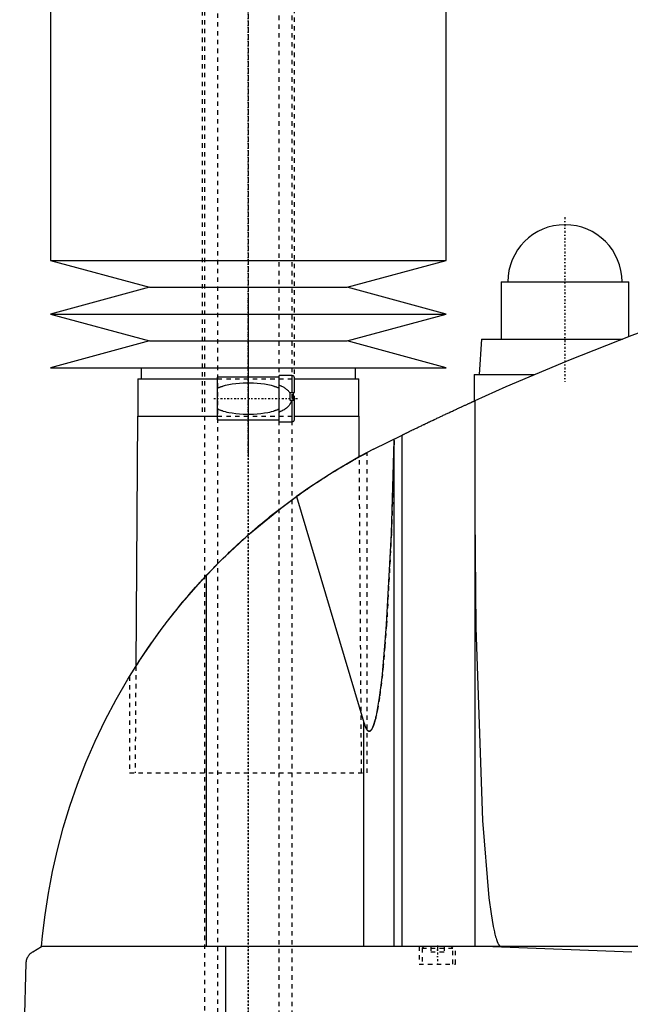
# Model space of a CAD drawing. Extents: x -602 to 174, y -319 to 984.
# Tile 3 of 7: x -602 to -463, y 124 to 348. Entities that reach past the tile are written whole.
import ezdxf

# ---------------------------------------------------------------- set-up
doc = ezdxf.new("R2010")
doc.units = 0
doc.linetypes.add('CENTER', pattern=[1.5, 0.45, -0.5, 0.05, -0.5])
doc.linetypes.add('DASHED', pattern=[2, 1, -1])
for name, color, linetype in [('AM_0', 7, 'CONTINUOUS'), ('AM_3', 7, 'DASHED'), ('AM_7', 7, 'CENTER')]:
    doc.layers.add(name, color=color, linetype=linetype)

msp = doc.modelspace()

# ---------------------------------------------------------------- linework, layer by layer
at = {"layer": 'AM_0', "color": 7, "linetype": 'CONTINUOUS'}
for p, q in [((-595, 435.5), (-595, 292.9)), ((-505, 292.9), (-505, 435.5)), ((-595, 292.9), (-572.5, 286.8)), ((-595, 292.9), (-505, 292.9)), ((-527.5, 286.8), (-505, 292.9)), ((-572.5, 286.8), (-595, 280.7)), ((-572.5, 286.8), (-527.5, 286.8)), ((-505, 280.7), (-527.5, 286.8)), ((-492.5, 288), (-492.5, 275)), ((-492.5, 288), (-463.5, 288)), ((-463.5, 275.54), (-463.5, 288)), ((-595, 280.7), (-572.5, 274.6)), ((-595, 280.7), (-505, 280.7)), ((-527.5, 274.6), (-505, 280.7)), ((-572.5, 274.6), (-595, 268.5)), ((-572.5, 274.6), (-527.5, 274.6)), ((-505, 268.5), (-527.5, 274.6)), ((-497, 275), (-497.5, 267)), ((-497, 275), (-464.91, 275)), ((-595, 268.5), (-505, 268.5)), ((-574.35, 268.5), (-574.35, 266)), ((-525.65, 266), (-525.65, 268.5)), ((-543, 266.35), (-557, 266.35)), ((-557, 256.65), (-557, 266.35)), ((-540, 266.75), (-543, 266.75)), ((-543, 256.25), (-543, 266.75)), ((-540, 262.9), (-540, 266.75)), ((-539.5, 262.9), (-539.5, 266.25)), ((-498.65, 267), (-498.65, 260.94)), ((-498.65, 267), (-484.81, 267)), ((-575.15, 266), (-575.15, 257.5)), ((-575.15, 266), (-557, 266)), ((-539.5, 266), (-524.85, 266)), ((-524.85, 257.5), (-524.85, 266)), ((-540.5, 261.1), (-540.5, 262.9)), ((-540.5, 262.9), (-539.5, 262.9)), ((-539.83, 262.9), (-539.83, 261.1)), ((-539.5, 261.1), (-540.5, 261.1)), ((-540, 256.25), (-540, 261.1)), ((-539.5, 256.75), (-539.5, 261.1)), ((-498.5, 261.01), (-498.5, 137.05)), ((-575.17, 257.5), (-575.58, 200.68)), ((-575.17, 257.5), (-557, 257.5)), ((-539.5, 257.5), (-524.83, 257.5)), ((-524.76, 248.27), (-524.83, 257.5)), ((-557, 256.65), (-543, 256.65)), ((-543, 256.25), (-540, 256.25)), ((-521.5, 250), (-515.04, 253.21)), ((-515.04, 137.05), (-515.04, 253.21)), ((-516.82, 252), (-516.82, 252.34)), ((-516.82, 137.05), (-516.82, 252)), ((-524.76, 248.27), (-523, 249.22)), ((-539.07, 239.26), (-523.7, 187.93)), ((-559.54, 137.05), (-559.54, 221.33)), ((-577, 198.4), (-575.58, 200.68)), ((-523.7, 137.05), (-523.7, 187.93)), ((-599, 135.85), (-597, 137.05)), ((-205.5, 137.05), (-597, 137.05)), ((-555.15, 76.5), (-555.15, 137.05)), ((-494.4, 137.05), (-462.76, 135.85)), ((-602, 76.5), (-600.5, 133.35))]:
    msp.add_line(p, q, dxfattribs=at)
for points in [[(-455.5, 278.5, 0), (-462.76, 275.82, 0), (-477.17, 270.17, 0), (-491.43, 264.15, 0), (-498.5, 261.01, 0)], [(-515.04, 253.21, 0), (-515, 253.23, 0), (-514.92, 253.27, 0), (-514.83, 253.31, 0), (-514.79, 253.34, 0), (-514.74, 253.36, 0), (-514.64, 253.41, 0), (-514.54, 253.46, 0), (-514.43, 253.51, 0), (-514.31, 253.57, 0), (-514.19, 253.63, 0), (-514.13, 253.66, 0), (-514.07, 253.69, 0), (-513.94, 253.75, 0), (-513.81, 253.82, 0), (-513.67, 253.88, 0), (-513.53, 253.95, 0), (-513.39, 254.02, 0), (-513.32, 254.05, 0), (-513.24, 254.09, 0), (-513.09, 254.16, 0), (-512.94, 254.23, 0), (-512.87, 254.27, 0), (-512.79, 254.31, 0), (-512.63, 254.39, 0), (-512.47, 254.47, 0), (-512.38, 254.51, 0), (-512.3, 254.55, 0), (-512.13, 254.63, 0), (-511.95, 254.71, 0), (-511.77, 254.8, 0), (-511.59, 254.89, 0), (-511.4, 254.98, 0), (-511.31, 255.02, 0), (-511.22, 255.07, 0), (-511.02, 255.16, 0), (-510.83, 255.26, 0), (-510.63, 255.35, 0), (-510.43, 255.45, 0), (-510.23, 255.54, 0), (-510.13, 255.59, 0), (-510.03, 255.64, 0), (-509.82, 255.74, 0), (-509.61, 255.84, 0), (-509.41, 255.94, 0), (-509.2, 256.04, 0), (-508.99, 256.14, 0), (-508.88, 256.19, 0), (-508.78, 256.24, 0), (-508.57, 256.34, 0), (-508.36, 256.44, 0), (-508.15, 256.54, 0), (-507.94, 256.64, 0), (-507.73, 256.73, 0), (-507.62, 256.78, 0), (-507.52, 256.83, 0), (-507.31, 256.93, 0), (-507.11, 257.03, 0), (-506.9, 257.12, 0), (-506.7, 257.22, 0), (-506.49, 257.32, 0), (-506.39, 257.37, 0), (-506.29, 257.41, 0), (-506.08, 257.51, 0), (-505.87, 257.61, 0), (-505.76, 257.66, 0), (-505.66, 257.71, 0), (-505.44, 257.81, 0), (-505.23, 257.91, 0), (-505.13, 257.96, 0), (-505.02, 258.01, 0), (-504.81, 258.1, 0), (-504.6, 258.2, 0), (-504.39, 258.3, 0), (-504.19, 258.4, 0), (-503.98, 258.49, 0), (-503.88, 258.54, 0), (-503.78, 258.59, 0), (-503.57, 258.68, 0), (-503.37, 258.77, 0), (-503.17, 258.87, 0), (-502.98, 258.96, 0), (-502.78, 259.05, 0), (-502.69, 259.09, 0), (-502.59, 259.13, 0), (-502.41, 259.22, 0), (-502.22, 259.31, 0), (-502.04, 259.39, 0), (-501.87, 259.47, 0), (-501.7, 259.55, 0), (-501.61, 259.59, 0), (-501.53, 259.63, 0), (-501.36, 259.7, 0), (-501.2, 259.77, 0), (-501.05, 259.85, 0), (-500.9, 259.92, 0), (-500.75, 259.98, 0), (-500.67, 260.02, 0), (-500.6, 260.05, 0), (-500.46, 260.12, 0), (-500.32, 260.18, 0), (-500.18, 260.24, 0), (-500.05, 260.3, 0), (-499.92, 260.36, 0), (-499.86, 260.39, 0), (-499.8, 260.42, 0), (-499.68, 260.47, 0), (-499.56, 260.52, 0), (-499.51, 260.55, 0), (-499.45, 260.57, 0), (-499.35, 260.62, 0), (-499.25, 260.67, 0), (-499.2, 260.69, 0), (-499.16, 260.71, 0), (-499.07, 260.75, 0), (-498.99, 260.78, 0), (-498.91, 260.82, 0), (-498.84, 260.85, 0), (-498.78, 260.88, 0), (-498.75, 260.89, 0), (-498.72, 260.9, 0), (-498.67, 260.93, 0), (-498.63, 260.95, 0), (-498.59, 260.96, 0), (-498.56, 260.98, 0), (-498.54, 260.99, 0), (-498.53, 260.99, 0), (-498.52, 261, 0), (-498.51, 261, 0), (-498.5, 261.01, 0), (-498.5, 261.01, 0)], [(-523.7, 187.93, 0), (-523.67, 187.8, 0), (-523.59, 187.55, 0), (-523.51, 187.32, 0), (-523.47, 187.22, 0), (-523.43, 187.11, 0), (-523.35, 186.92, 0), (-523.27, 186.74, 0), (-523.19, 186.58, 0), (-523.11, 186.44, 0), (-523.03, 186.32, 0), (-522.99, 186.26, 0), (-522.98, 186.25, 0), (-522.97, 186.24, 0), (-522.96, 186.22, 0), (-522.95, 186.21, 0), (-522.94, 186.2, 0), (-522.93, 186.19, 0), (-522.92, 186.17, 0), (-522.9, 186.16, 0), (-522.89, 186.14, 0), (-522.88, 186.13, 0), (-522.87, 186.12, 0), (-522.86, 186.12, 0), (-522.85, 186.1, 0), (-522.84, 186.09, 0), (-522.82, 186.08, 0), (-522.81, 186.07, 0), (-522.8, 186.06, 0), (-522.79, 186.05, 0), (-522.78, 186.05, 0), (-522.77, 186.03, 0), (-522.76, 186.03, 0), (-522.74, 186.02, 0), (-522.73, 186.01, 0), (-522.72, 186, 0), (-522.71, 186, 0), (-522.7, 185.99, 0), (-522.69, 185.98, 0), (-522.68, 185.98, 0), (-522.66, 185.97, 0), (-522.65, 185.97, 0), (-522.64, 185.96, 0), (-522.63, 185.96, 0), (-522.62, 185.96, 0), (-522.61, 185.95, 0), (-522.6, 185.95, 0), (-522.58, 185.94, 0), (-522.57, 185.94, 0), (-522.56, 185.94, 0), (-522.55, 185.94, 0), (-522.54, 185.94, 0), (-522.53, 185.94, 0), (-522.52, 185.94, 0), (-522.51, 185.94, 0), (-522.5, 185.94, 0), (-522.49, 185.94, 0), (-522.48, 185.94, 0), (-522.47, 185.94, 0), (-522.46, 185.94, 0), (-522.45, 185.94, 0), (-522.44, 185.94, 0), (-522.42, 185.94, 0), (-522.41, 185.95, 0), (-522.4, 185.95, 0), (-522.39, 185.95, 0), (-522.38, 185.95, 0), (-522.37, 185.96, 0), (-522.36, 185.96, 0), (-522.34, 185.97, 0), (-522.33, 185.97, 0), (-522.32, 185.98, 0), (-522.31, 185.98, 0), (-522.3, 185.99, 0), (-522.29, 185.99, 0), (-522.28, 186, 0), (-522.27, 186.01, 0), (-522.26, 186.01, 0), (-522.25, 186.02, 0), (-522.24, 186.03, 0), (-522.23, 186.03, 0), (-522.22, 186.04, 0), (-522.21, 186.05, 0), (-522.2, 186.06, 0), (-522.18, 186.07, 0), (-522.17, 186.08, 0), (-522.16, 186.09, 0), (-522.15, 186.1, 0), (-522.14, 186.11, 0), (-522.13, 186.12, 0), (-522.12, 186.13, 0), (-522.1, 186.15, 0), (-522.09, 186.16, 0), (-522.08, 186.18, 0), (-522.07, 186.19, 0), (-522.06, 186.19, 0), (-522.05, 186.21, 0), (-522.04, 186.23, 0), (-522.03, 186.23, 0), (-522.02, 186.24, 0), (-522.01, 186.26, 0), (-522, 186.28, 0), (-521.99, 186.29, 0), (-521.98, 186.3, 0), (-521.97, 186.32, 0), (-521.96, 186.34, 0), (-521.91, 186.41, 0), (-521.83, 186.54, 0), (-521.75, 186.7, 0), (-521.67, 186.87, 0), (-521.59, 187.06, 0), (-521.55, 187.16, 0), (-521.51, 187.27, 0), (-521.43, 187.49, 0), (-521.36, 187.73, 0), (-521.28, 187.99, 0), (-521.2, 188.26, 0), (-521.12, 188.55, 0), (-521.08, 188.71, 0), (-521.04, 188.86, 0), (-520.97, 189.19, 0), (-520.89, 189.53, 0), (-520.62, 190.86, 0), (-520.17, 193.61, 0), (-519.73, 196.94, 0), (-519.52, 198.82, 0), (-519.32, 200.83, 0), (-518.92, 205.25, 0), (-518.55, 210.17, 0), (-517.45, 230.88, 0), (-516.82, 252, 0)], [(-521.5, 250, 0), (-524.54, 248.39, 0), (-530.48, 244.95, 0), (-536.26, 241.23, 0), (-539.07, 239.26, 0)], [(-559.54, 221.33, 0), (-556.38, 224.59, 0), (-549.74, 230.79, 0), (-542.72, 236.55, 0), (-539.07, 239.26, 0)], [(-498.5, 234.82, 0), (-498.3, 209.52, 0), (-496.74, 165.69, 0), (-495.27, 148.1, 0), (-494.8, 144.49, 0), (-494.3, 141.58, 0), (-494.05, 140.38, 0), (-494.01, 140.2, 0), (-493.93, 139.85, 0), (-493.84, 139.52, 0), (-493.8, 139.37, 0), (-493.76, 139.22, 0), (-493.67, 138.93, 0), (-493.58, 138.66, 0), (-493.5, 138.41, 0), (-493.41, 138.19, 0), (-493.33, 137.98, 0), (-493.28, 137.89, 0), (-493.24, 137.8, 0), (-493.15, 137.63, 0), (-493.07, 137.49, 0), (-493.02, 137.41, 0), (-493, 137.39, 0), (-492.99, 137.37, 0), (-492.98, 137.36, 0), (-492.97, 137.35, 0), (-492.96, 137.33, 0), (-492.94, 137.32, 0), (-492.93, 137.3, 0), (-492.91, 137.28, 0), (-492.9, 137.27, 0), (-492.89, 137.26, 0), (-492.89, 137.25, 0), (-492.87, 137.24, 0), (-492.86, 137.22, 0), (-492.84, 137.21, 0), (-492.83, 137.2, 0), (-492.81, 137.18, 0), (-492.81, 137.18, 0), (-492.8, 137.17, 0), (-492.78, 137.16, 0), (-492.77, 137.15, 0), (-492.76, 137.14, 0), (-492.75, 137.14, 0), (-492.74, 137.13, 0), (-492.73, 137.12, 0), (-492.72, 137.11, 0), (-492.71, 137.11, 0), (-492.7, 137.1, 0), (-492.68, 137.09, 0), (-492.67, 137.09, 0), (-492.65, 137.08, 0), (-492.64, 137.08, 0), (-492.63, 137.07, 0), (-492.62, 137.07, 0), (-492.61, 137.07, 0), (-492.59, 137.06, 0), (-492.58, 137.06, 0), (-492.57, 137.06, 0), (-492.55, 137.05, 0), (-492.54, 137.05, 0), (-492.54, 137.05, 0), (-492.52, 137.05, 0), (-492.51, 137.05, 0), (-492.5, 137.05, 0)], [(-597, 137.05, 0), (-596.78, 139.43, 0), (-596.22, 144.25, 0), (-595.47, 149.13, 0), (-595.02, 151.59, 0), (-594.53, 154.06, 0), (-593.41, 159.01, 0), (-592.08, 163.98, 0), (-590.56, 168.95, 0), (-588.85, 173.89, 0), (-586.93, 178.8, 0), (-585.9, 181.24, 0), (-584.82, 183.66, 0), (-582.52, 188.45, 0), (-580.04, 193.17, 0), (-577.37, 197.79, 0), (-574.52, 202.31, 0), (-571.52, 206.7, 0), (-569.96, 208.86, 0), (-568.36, 210.97, 0), (-565.02, 215.13, 0), (-561.43, 219.28, 0), (-559.54, 221.33, 0)], [(-600.5, 133.35, 0), (-600.5, 133.35, 0), (-600.5, 133.36, 0), (-600.5, 133.37, 0), (-600.5, 133.38, 0), (-600.5, 133.38, 0), (-600.5, 133.39, 0), (-600.5, 133.4, 0), (-600.5, 133.43, 0), (-600.49, 133.48, 0), (-600.49, 133.51, 0), (-600.49, 133.53, 0), (-600.48, 133.58, 0), (-600.48, 133.63, 0), (-600.47, 133.68, 0), (-600.46, 133.73, 0), (-600.46, 133.78, 0), (-600.45, 133.8, 0), (-600.45, 133.82, 0), (-600.44, 133.86, 0), (-600.43, 133.9, 0), (-600.42, 133.94, 0), (-600.41, 133.98, 0), (-600.4, 134.02, 0), (-600.4, 134.04, 0), (-600.39, 134.05, 0), (-600.38, 134.09, 0), (-600.37, 134.12, 0), (-600.37, 134.14, 0), (-600.36, 134.16, 0), (-600.35, 134.19, 0), (-600.34, 134.22, 0), (-600.33, 134.24, 0), (-600.33, 134.26, 0), (-600.32, 134.29, 0), (-600.3, 134.32, 0), (-600.26, 134.43, 0), (-600.18, 134.59, 0), (-600.1, 134.75, 0), (-600.02, 134.88, 0), (-599.94, 135, 0), (-599.9, 135.06, 0), (-599.86, 135.11, 0), (-599.77, 135.22, 0), (-599.67, 135.32, 0), (-599.58, 135.41, 0), (-599.48, 135.51, 0), (-599.38, 135.59, 0), (-599.33, 135.63, 0), (-599.27, 135.67, 0), (-599.17, 135.75, 0), (-599.06, 135.82, 0), (-599, 135.85, 0)]]:
    msp.add_polyline3d(points, dxfattribs=at)
for centre, radius, start, end in [((-478, 288), 13, 0, 180), ((-540, 266.25), 0.5, 0, 90), ((-540, 256.75), 0.5, 270, 0)]:
    msp.add_arc(centre, radius, start, end, dxfattribs=at)
at = {"layer": 'AM_3', "color": 6, "linetype": 'DASHED'}
for p, q in [((-557, 629), (-557, -50.5)), ((-543, -50.5), (-543, 629)), ((-560, 613.5), (-560, -20.5)), ((-540, -10.5), (-540, 609.9)), ((-560.5, 435.5), (-560.5, 257.5)), ((-539.5, 261.1), (-539.5, 435.5)), ((-557, 266), (-539.5, 266)), ((-540.5, 262.69), (-540.5, 262.9)), ((-539.83, 261.1), (-540, 261.1)), ((-557, 257.5), (-539.5, 257.5)), ((-523, 176.5), (-523, 249.22)), ((-524.25, 176.5), (-524.76, 248.27)), ((-575.58, 200.68), (-575.75, 176.5)), ((-577, 198.4), (-577, 176.5)), ((-577, 176.5), (-523, 176.5)), ((-511.15, 137.05), (-511.15, 133.05)), ((-510.1, 137.05), (-510.5, 136.65)), ((-510.5, 136.65), (-510.5, 133.05)), ((-510.5, 136.65), (-503.5, 136.65)), ((-508.5, 137.05), (-508.5, 135.8)), ((-507, 137.05), (-507, 135.8)), ((-505.5, 137.05), (-505.5, 135.8)), ((-503.5, 136.65), (-503.9, 137.05)), ((-503.5, 133.05), (-503.5, 136.65)), ((-502.85, 133.05), (-502.85, 137.05)), ((-508.5, 135.8), (-505.5, 135.8)), ((-511.15, 133.05), (-502.85, 133.05))]:
    msp.add_line(p, q, dxfattribs=at)
for points in [[(-557, 263.85, 0), (-556.94, 263.88, 0), (-556.83, 263.93, 0), (-556.72, 263.99, 0), (-556.66, 264.01, 0), (-556.61, 264.04, 0), (-556.49, 264.09, 0), (-556.37, 264.14, 0), (-556.26, 264.18, 0), (-556.14, 264.23, 0), (-556.02, 264.27, 0), (-555.95, 264.29, 0), (-555.89, 264.31, 0), (-555.77, 264.35, 0), (-555.65, 264.39, 0), (-555.21, 264.52, 0), (-554.82, 264.62, 0), (-554.43, 264.7, 0), (-553.64, 264.84, 0), (-552.82, 264.95, 0), (-552.01, 265.03, 0), (-551.19, 265.07, 0), (-550.39, 265.1, 0), (-550, 265.1, 0), (-549.61, 265.1, 0), (-548.81, 265.07, 0), (-547.99, 265.03, 0), (-547.18, 264.95, 0), (-546.36, 264.84, 0), (-545.57, 264.7, 0), (-545.18, 264.62, 0), (-544.79, 264.52, 0), (-544.35, 264.39, 0), (-544.23, 264.35, 0), (-544.11, 264.31, 0), (-544.05, 264.29, 0), (-543.98, 264.27, 0), (-543.86, 264.23, 0), (-543.74, 264.18, 0), (-543.63, 264.14, 0), (-543.51, 264.09, 0), (-543.39, 264.04, 0), (-543.34, 264.01, 0), (-543.28, 263.99, 0), (-543.17, 263.93, 0), (-543.06, 263.88, 0), (-543, 263.85, 0)], [(-543, 264.59, 0), (-542.92, 264.56, 0), (-542.75, 264.49, 0), (-542.58, 264.41, 0), (-542.5, 264.37, 0), (-542.42, 264.33, 0), (-542.26, 264.25, 0), (-542.1, 264.16, 0), (-541.94, 264.07, 0), (-541.79, 263.98, 0), (-541.64, 263.88, 0), (-541.57, 263.83, 0), (-541.5, 263.78, 0), (-541.36, 263.67, 0), (-541.22, 263.56, 0), (-541.1, 263.44, 0), (-540.97, 263.32, 0), (-540.86, 263.19, 0), (-540.8, 263.13, 0), (-540.75, 263.06, 0), (-540.64, 262.92, 0), (-540.55, 262.77, 0), (-540.5, 262.69, 0)], [(-540.21, 261.1, 0), (-540.21, 261.08, 0), (-540.22, 261.04, 0), (-540.23, 261.01, 0), (-540.23, 260.99, 0), (-540.24, 260.97, 0), (-540.24, 260.93, 0), (-540.25, 260.89, 0), (-540.27, 260.86, 0), (-540.28, 260.82, 0), (-540.29, 260.78, 0), (-540.29, 260.76, 0), (-540.3, 260.75, 0), (-540.31, 260.71, 0), (-540.33, 260.67, 0), (-540.34, 260.64, 0), (-540.36, 260.6, 0), (-540.37, 260.57, 0), (-540.38, 260.55, 0), (-540.39, 260.53, 0), (-540.4, 260.49, 0), (-540.42, 260.46, 0), (-540.43, 260.44, 0), (-540.44, 260.43, 0), (-540.46, 260.39, 0), (-540.47, 260.36, 0), (-540.48, 260.34, 0), (-540.49, 260.32, 0), (-540.51, 260.29, 0), (-540.53, 260.26, 0), (-540.55, 260.23, 0), (-540.57, 260.19, 0), (-540.59, 260.16, 0), (-540.6, 260.15, 0), (-540.61, 260.13, 0), (-540.63, 260.1, 0), (-540.65, 260.07, 0), (-540.73, 259.97, 0), (-540.87, 259.8, 0), (-541.01, 259.64, 0), (-541.17, 259.49, 0), (-541.25, 259.42, 0), (-541.34, 259.35, 0), (-541.51, 259.21, 0), (-541.69, 259.09, 0), (-541.88, 258.96, 0), (-542.07, 258.85, 0), (-542.27, 258.74, 0), (-542.38, 258.69, 0), (-542.48, 258.64, 0), (-542.69, 258.54, 0), (-542.89, 258.45, 0), (-543, 258.41, 0)], [(-543, 259.15, 0), (-543.06, 259.12, 0), (-543.17, 259.07, 0), (-543.28, 259.01, 0), (-543.34, 258.99, 0), (-543.39, 258.96, 0), (-543.51, 258.91, 0), (-543.63, 258.86, 0), (-543.74, 258.82, 0), (-543.86, 258.77, 0), (-543.98, 258.73, 0), (-544.05, 258.71, 0), (-544.11, 258.69, 0), (-544.23, 258.65, 0), (-544.35, 258.61, 0), (-544.79, 258.48, 0), (-545.18, 258.38, 0), (-545.57, 258.3, 0), (-546.36, 258.16, 0), (-547.18, 258.05, 0), (-547.99, 257.97, 0), (-548.81, 257.93, 0), (-549.61, 257.9, 0), (-550, 257.9, 0), (-550.39, 257.9, 0), (-551.19, 257.93, 0), (-552.01, 257.97, 0), (-552.82, 258.05, 0), (-553.64, 258.16, 0), (-554.43, 258.3, 0), (-554.82, 258.38, 0), (-555.21, 258.48, 0), (-555.65, 258.61, 0), (-555.77, 258.65, 0), (-555.89, 258.69, 0), (-555.95, 258.71, 0), (-556.02, 258.73, 0), (-556.14, 258.77, 0), (-556.26, 258.82, 0), (-556.37, 258.86, 0), (-556.49, 258.91, 0), (-556.61, 258.96, 0), (-556.66, 258.99, 0), (-556.72, 259.01, 0), (-556.83, 259.07, 0), (-556.94, 259.12, 0), (-557, 259.15, 0)], [(-516.82, 252, 0), (-517.45, 230.88, 0), (-518.55, 210.17, 0), (-518.92, 205.25, 0), (-519.32, 200.83, 0), (-519.52, 198.82, 0), (-519.73, 196.94, 0), (-520.17, 193.61, 0), (-520.62, 190.86, 0), (-520.89, 189.53, 0), (-520.97, 189.19, 0), (-521.04, 188.86, 0), (-521.08, 188.71, 0), (-521.12, 188.55, 0), (-521.2, 188.26, 0), (-521.28, 187.99, 0), (-521.36, 187.73, 0), (-521.43, 187.49, 0), (-521.51, 187.27, 0), (-521.55, 187.16, 0), (-521.59, 187.06, 0), (-521.67, 186.87, 0), (-521.75, 186.7, 0), (-521.83, 186.54, 0), (-521.91, 186.41, 0), (-521.96, 186.34, 0), (-521.97, 186.32, 0), (-521.98, 186.3, 0), (-521.99, 186.29, 0), (-522, 186.28, 0), (-522.01, 186.26, 0), (-522.02, 186.24, 0), (-522.03, 186.23, 0), (-522.04, 186.23, 0), (-522.05, 186.21, 0), (-522.06, 186.19, 0), (-522.07, 186.19, 0), (-522.08, 186.18, 0), (-522.09, 186.16, 0), (-522.1, 186.15, 0), (-522.12, 186.13, 0), (-522.13, 186.12, 0), (-522.14, 186.11, 0), (-522.15, 186.1, 0), (-522.16, 186.09, 0), (-522.17, 186.08, 0), (-522.18, 186.07, 0), (-522.2, 186.06, 0), (-522.21, 186.05, 0), (-522.22, 186.04, 0), (-522.23, 186.03, 0), (-522.24, 186.03, 0), (-522.25, 186.02, 0), (-522.26, 186.01, 0), (-522.27, 186.01, 0), (-522.28, 186, 0), (-522.29, 185.99, 0), (-522.3, 185.99, 0), (-522.31, 185.98, 0), (-522.32, 185.98, 0), (-522.33, 185.97, 0), (-522.34, 185.97, 0), (-522.36, 185.96, 0), (-522.37, 185.96, 0), (-522.38, 185.95, 0), (-522.39, 185.95, 0), (-522.4, 185.95, 0), (-522.41, 185.95, 0), (-522.42, 185.94, 0), (-522.44, 185.94, 0), (-522.45, 185.94, 0), (-522.46, 185.94, 0), (-522.47, 185.94, 0), (-522.48, 185.94, 0), (-522.49, 185.94, 0), (-522.5, 185.94, 0), (-522.51, 185.94, 0), (-522.52, 185.94, 0), (-522.53, 185.94, 0), (-522.54, 185.94, 0), (-522.55, 185.94, 0), (-522.56, 185.94, 0), (-522.57, 185.94, 0), (-522.58, 185.94, 0), (-522.6, 185.95, 0), (-522.61, 185.95, 0), (-522.62, 185.96, 0), (-522.63, 185.96, 0), (-522.64, 185.96, 0), (-522.65, 185.97, 0), (-522.66, 185.97, 0), (-522.68, 185.98, 0), (-522.69, 185.98, 0), (-522.7, 185.99, 0), (-522.71, 186, 0), (-522.72, 186, 0), (-522.73, 186.01, 0), (-522.74, 186.02, 0), (-522.76, 186.03, 0), (-522.77, 186.03, 0), (-522.78, 186.05, 0), (-522.79, 186.05, 0), (-522.8, 186.06, 0), (-522.81, 186.07, 0), (-522.82, 186.08, 0), (-522.84, 186.09, 0), (-522.85, 186.1, 0), (-522.86, 186.12, 0), (-522.87, 186.12, 0), (-522.88, 186.13, 0), (-522.89, 186.14, 0), (-522.9, 186.16, 0), (-522.92, 186.17, 0), (-522.93, 186.19, 0), (-522.94, 186.2, 0), (-522.95, 186.21, 0), (-522.96, 186.22, 0), (-522.97, 186.24, 0), (-522.98, 186.25, 0), (-522.99, 186.26, 0), (-523, 186.27, 0), (-523.01, 186.29, 0), (-523.02, 186.31, 0), (-523.03, 186.32, 0), (-523.04, 186.33, 0), (-523.05, 186.35, 0), (-523.06, 186.37, 0), (-523.11, 186.44, 0), (-523.19, 186.58, 0), (-523.27, 186.74, 0), (-523.35, 186.92, 0), (-523.43, 187.11, 0), (-523.47, 187.22, 0), (-523.51, 187.32, 0), (-523.59, 187.55, 0), (-523.67, 187.8, 0), (-523.7, 187.93, 0)], [(-575.58, 200.68, 0), (-575.47, 200.85, 0), (-575.24, 201.21, 0), (-575, 201.58, 0), (-574.87, 201.77, 0), (-574.75, 201.97, 0), (-574.48, 202.38, 0), (-574.2, 202.8, 0), (-573.91, 203.23, 0), (-573.62, 203.67, 0), (-573.31, 204.13, 0), (-573.15, 204.36, 0), (-572.99, 204.59, 0), (-572.67, 205.06, 0), (-572.34, 205.54, 0), (-572, 206.02, 0), (-571.66, 206.51, 0), (-571.31, 206.99, 0), (-571.14, 207.24, 0), (-570.96, 207.48, 0), (-570.61, 207.97, 0), (-570.25, 208.46, 0), (-570.07, 208.7, 0), (-569.88, 208.95, 0), (-569.51, 209.46, 0), (-569.12, 209.97, 0), (-568.93, 210.22, 0), (-568.73, 210.48, 0), (-568.33, 211, 0), (-567.93, 211.53, 0), (-567.51, 212.06, 0), (-567.09, 212.59, 0), (-566.66, 213.13, 0), (-566.44, 213.4, 0), (-566.22, 213.67, 0), (-565.77, 214.22, 0), (-565.32, 214.77, 0), (-564.87, 215.32, 0), (-564.4, 215.87, 0), (-563.93, 216.43, 0), (-563.69, 216.7, 0), (-563.45, 216.98, 0), (-562.97, 217.54, 0), (-562.48, 218.1, 0), (-561.98, 218.65, 0), (-561.48, 219.21, 0), (-560.98, 219.77, 0), (-560.72, 220.05, 0), (-560.47, 220.33, 0), (-559.95, 220.88, 0), (-559.43, 221.44, 0), (-558.91, 221.99, 0), (-558.38, 222.54, 0), (-557.85, 223.09, 0), (-557.58, 223.37, 0), (-557.32, 223.64, 0), (-556.78, 224.18, 0), (-556.24, 224.73, 0), (-555.69, 225.26, 0), (-555.15, 225.8, 0), (-554.6, 226.33, 0), (-554.33, 226.59, 0), (-554.05, 226.85, 0), (-553.5, 227.38, 0), (-552.95, 227.89, 0), (-552.67, 228.15, 0), (-552.4, 228.4, 0), (-551.85, 228.91, 0), (-551.29, 229.41, 0), (-551.02, 229.66, 0), (-550.74, 229.91, 0), (-550.19, 230.4, 0), (-549.64, 230.88, 0), (-549.08, 231.37, 0), (-548.51, 231.86, 0), (-547.94, 232.34, 0), (-547.65, 232.59, 0), (-547.37, 232.83, 0), (-546.78, 233.31, 0), (-546.19, 233.8, 0), (-545.6, 234.28, 0), (-545.01, 234.76, 0), (-544.41, 235.24, 0), (-544.11, 235.47, 0), (-543.81, 235.71, 0), (-543.21, 236.18, 0), (-542.6, 236.64, 0), (-542, 237.1, 0), (-541.4, 237.56, 0), (-540.79, 238.01, 0), (-540.49, 238.23, 0), (-540.19, 238.45, 0), (-539.59, 238.88, 0), (-539, 239.31, 0), (-538.4, 239.74, 0), (-537.82, 240.15, 0), (-537.23, 240.56, 0), (-536.94, 240.76, 0), (-536.65, 240.96, 0), (-536.08, 241.35, 0), (-535.51, 241.73, 0), (-534.95, 242.11, 0), (-534.4, 242.47, 0), (-533.85, 242.83, 0), (-533.59, 243, 0), (-533.32, 243.17, 0), (-532.79, 243.51, 0), (-532.28, 243.84, 0), (-532.02, 244, 0), (-531.77, 244.16, 0), (-531.28, 244.46, 0), (-530.8, 244.76, 0), (-530.56, 244.91, 0), (-530.33, 245.05, 0), (-529.87, 245.33, 0), (-529.41, 245.6, 0), (-528.97, 245.87, 0), (-528.53, 246.13, 0), (-528.1, 246.38, 0), (-527.9, 246.5, 0), (-527.69, 246.62, 0), (-527.29, 246.85, 0), (-526.9, 247.07, 0), (-526.52, 247.29, 0), (-526.16, 247.49, 0), (-525.82, 247.68, 0), (-525.65, 247.77, 0), (-525.49, 247.86, 0), (-525.19, 248.03, 0), (-524.9, 248.19, 0), (-524.76, 248.27, 0)]]:
    msp.add_polyline3d(points, dxfattribs=at)
at = {"layer": 'AM_7', "color": 4, "linetype": 'CENTER'}
for p, q in [((-550, 984.27), (-550, -99.78)), ((-550, 444.4), (-550, 248.6)), ((-478, 302.7), (-478, 265.3)), ((-491.65, 288), (-464.35, 288)), ((-550, 284.39), (-550, 22.81)), ((-557.88, 261.5), (-538.62, 261.5)), ((-507, 137.25), (-507, 132.85))]:
    msp.add_line(p, q, dxfattribs=at)

doc.saveas('drawing.dxf')
